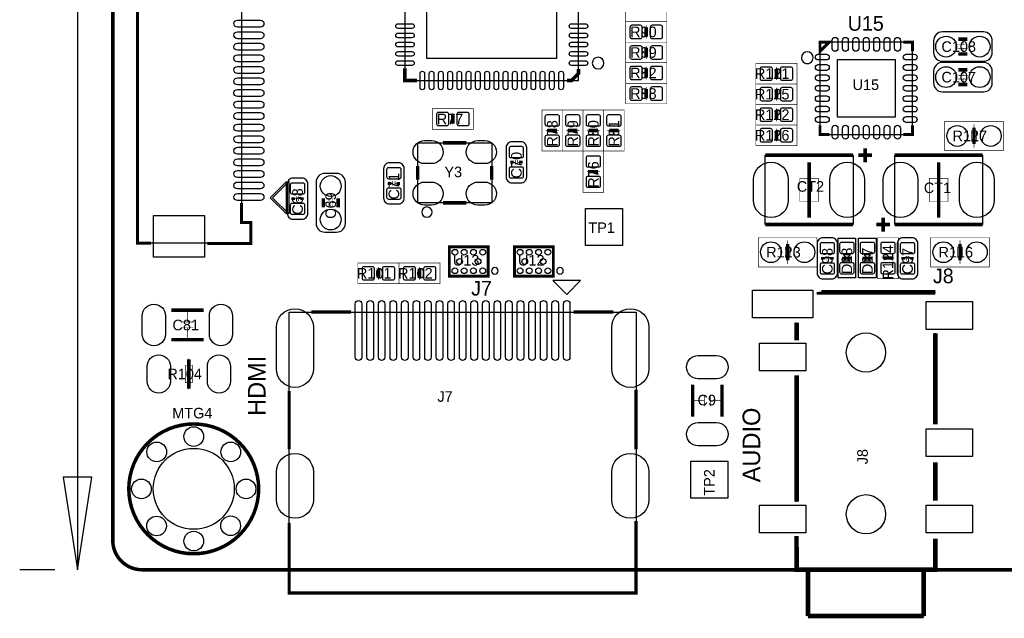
# Model space of a CAD drawing. Extents: x -4 to 121, y -2 to 74.
# Tile 1 of 8: x -4 to 39, y -2 to 24. Entities that reach past the tile are written whole.
import ezdxf

# ---------------------------------------------------------------- set-up
doc = ezdxf.new("R2010")
doc.units = 0
for name, color, linetype in [('BG_DIMENSION', 2, 'CONTINUOUS'), ('BG_OUTLINE', 23, 'CONTINUOUS'), ('BG_SILKSCREEN_TOP', 7, 'CONTINUOUS'), ('PG_ASSEMBLY_TOP', 212, 'CONTINUOUS'), ('PG_SILKSCREEN_TOP', 7, 'CONTINUOUS'), ('PIN_TOP', 12, 'CONTINUOUS'), ('RD_ASSEMBLY_TOP', 23, 'CONTINUOUS')]:
    doc.layers.add(name, color=color, linetype=linetype)

msp = doc.modelspace()

# ---------------------------------------------------------------- linework, layer by layer
at = {"layer": 'BG_DIMENSION'}
for points in [[(-1.524, 27.0637), (-1.524, 0)], [(-2.14884, 3.999992), (-1.524, 0), (-0.89916, 3.999992), (-2.14884, 3.999992)], [(-2.500122, 0), (-4.024122, 0)]]:
    msp.add_lwpolyline(points, dxfattribs=at)
at = {"layer": 'BG_OUTLINE', "const_width": 0.1524}
msp.add_lwpolyline([(0, 1.4732), (0, 68.72986, -0.414214), (1.27, 69.99986), (118.72976, 69.99986, -0.414214), (119.99976, 68.72986), (119.99976, 1.27, -0.414214), (118.72976, 0), (1.27, 0, -0.414214), (0, 1.27), (0, 1.4732)], format="xyb", dxfattribs=at)
at = {"layer": 'PG_ASSEMBLY_TOP'}
for points in [[(5.566664, 15.0241), (5.966714, 15.0241), (5.966714, 14.124178), (1.0668, 14.124178), (1.0668, 37.624258), (5.966714, 37.624258), (5.966714, 36.724336), (5.566664, 36.724336), (5.566664, 15.0241)], [(20.133056, 21.167344), (20.133056, 28.667456), (12.632944, 28.667456), (12.632944, 21.167344), (20.133056, 21.167344)], [(34.575242, 22.827996), (30.57525, 22.827996), (30.57525, 18.828004), (34.575242, 18.828004), (34.575242, 22.827996)], [(14.582902, 18.470372), (16.382746, 18.470372), (16.382746, 15.870428), (13.182854, 15.870428), (13.182854, 18.470372), (14.682724, 18.470372)], [(32.005016, 14.931898), (28.205176, 14.931898), (28.205176, 17.932146), (32.005016, 17.932146), (32.005016, 14.931898)], [(33.805368, 17.932146), (37.605208, 17.932146), (37.605208, 14.931898), (33.805368, 14.931898), (33.805368, 17.932146)], [(16.1925, 12.735052), (14.5923, 12.735052), (14.5923, 13.934948), (16.1925, 13.934948), (16.1925, 12.735052)], [(19.008344, 12.735052), (17.408144, 12.735052), (17.408144, 13.934948), (19.008344, 13.934948), (19.008344, 12.735052)], [(30.531308, 12.00023), (30.531308, 12.00912)], [(32.963358, 12.00023), (30.531308, 12.00023)], [(35.563302, 12.00023), (32.963358, 12.00023)], [(29.563314, 9.931146), (29.563314, 10.693146)], [(35.563302, 6.29412), (35.563302, 10.23112)], [(29.563314, 2.946146), (29.563314, 8.407146)], [(35.563302, 2.99212), (35.563302, 4.64312)], [(35.563302, 1.300226), (35.563302, 1.34112)], [(35.563302, 0), (35.563302, 1.300226)], [(29.563314, 0.700024), (29.563314, 0)], [(29.563314, 0), (35.563302, 0)], [(30.063186, -1.999742), (30.063186, -0.05588)], [(35.06343, -0.05588), (35.06343, -1.999742)], [(35.06343, -1.999742), (30.063186, -1.999742)]]:
    msp.add_lwpolyline(points, dxfattribs=at)
at = {"layer": 'PG_ASSEMBLY_TOP', "const_width": 0.0254}
for points in [[(22.1742, 24.5999), (22.1742, 23.7109), (23.9522, 23.7109), (23.9522, 24.5999), (22.1742, 24.5999)], [(22.1742, 23.7109), (22.1742, 22.8219), (23.9522, 22.8219), (23.9522, 23.7109), (22.1742, 23.7109)], [(23.0124, 23.4188), (23.0124, 23.114), (23.114, 23.114), (23.114, 23.4188), (23.0124, 23.4188)], [(23.0632, 23.5458), (23.0632, 23.4188)], [(23.0632, 22.987), (23.0632, 23.114)], [(36.7538, 22.7076), (36.7538, 22.987)], [(22.1742, 22.8219), (22.1742, 21.9329), (23.9522, 21.9329), (23.9522, 22.8219), (22.1742, 22.8219)], [(23.0632, 22.6568), (23.0632, 22.5298)], [(36.5506, 22.7076), (36.957, 22.7076)], [(36.5506, 22.5552), (36.957, 22.5552)], [(36.7538, 22.5552), (36.7538, 22.2758)], [(23.0124, 22.5298), (23.0124, 22.225), (23.114, 22.225), (23.114, 22.5298), (23.0124, 22.5298)], [(23.0632, 22.098), (23.0632, 22.225)], [(22.1742, 21.9329), (22.1742, 21.0439), (23.9522, 21.0439), (23.9522, 21.9329), (22.1742, 21.9329)], [(23.0632, 21.7678), (23.0632, 21.6408)], [(27.80284, 21.9075), (27.80284, 21.0185), (29.58084, 21.0185), (29.58084, 21.9075), (27.80284, 21.9075)], [(28.69184, 21.7424), (28.69184, 21.6154)], [(23.0124, 21.6408), (23.0124, 21.336), (23.114, 21.336), (23.114, 21.6408), (23.0124, 21.6408)], [(23.0632, 21.209), (23.0632, 21.336)], [(28.64104, 21.6154), (28.64104, 21.3106), (28.74264, 21.3106), (28.74264, 21.6154), (28.64104, 21.6154)], [(28.69184, 21.1836), (28.69184, 21.3106)], [(36.5506, 21.3868), (36.957, 21.3868)], [(36.7538, 21.3868), (36.7538, 21.6662)], [(22.1742, 21.0439), (22.1742, 20.1549), (23.9522, 20.1549), (23.9522, 21.0439), (22.1742, 21.0439)], [(23.0632, 20.8788), (23.0632, 20.7518)], [(27.80284, 21.0185), (27.80284, 20.1295), (29.58084, 20.1295), (29.58084, 21.0185), (27.80284, 21.0185)], [(28.69184, 20.8534), (28.69184, 20.7264)], [(36.5506, 21.2344), (36.957, 21.2344)], [(36.7538, 21.2344), (36.7538, 20.955)], [(23.0124, 20.7518), (23.0124, 20.447), (23.114, 20.447), (23.114, 20.7518), (23.0124, 20.7518)], [(23.0632, 20.32), (23.0632, 20.447)], [(28.64104, 20.7264), (28.64104, 20.4216), (28.74264, 20.4216), (28.74264, 20.7264), (28.64104, 20.7264)], [(28.69184, 20.2946), (28.69184, 20.4216)], [(27.80284, 20.1295), (27.80284, 19.2405), (29.58084, 19.2405), (29.58084, 20.1295), (27.80284, 20.1295)], [(15.592044, 19.055588), (15.592044, 19.944588), (13.814044, 19.944588), (13.814044, 19.055588), (15.592044, 19.055588)], [(14.753844, 19.347688), (14.753844, 19.652488), (14.652244, 19.652488), (14.652244, 19.347688), (14.753844, 19.347688)], [(14.703044, 19.779488), (14.703044, 19.652488)], [(18.5547, 18.1102), (19.4437, 18.1102), (19.4437, 19.8882), (18.5547, 19.8882), (18.5547, 18.1102)], [(19.4437, 18.1102), (20.3327, 18.1102), (20.3327, 19.8882), (19.4437, 19.8882), (19.4437, 18.1102)], [(20.3327, 18.1102), (21.2217, 18.1102), (21.2217, 19.8882), (20.3327, 19.8882), (20.3327, 18.1102)], [(21.2217, 18.1102), (22.1107, 18.1102), (22.1107, 19.8882), (21.2217, 19.8882), (21.2217, 18.1102)], [(28.64104, 19.8374), (28.64104, 19.5326), (28.74264, 19.5326), (28.74264, 19.8374), (28.64104, 19.8374)], [(28.69184, 19.9644), (28.69184, 19.8374)], [(14.703044, 19.220688), (14.703044, 19.347688)], [(27.80284, 19.2405), (27.80284, 18.3515), (29.58084, 18.3515), (29.58084, 19.2405), (27.80284, 19.2405)], [(28.69184, 19.4056), (28.69184, 19.5326)], [(35.965384, 19.402044), (35.965384, 18.132044), (38.505384, 18.132044), (38.505384, 19.402044), (35.965384, 19.402044)], [(37.235384, 19.275044), (37.235384, 18.995644)], [(18.7198, 18.9992), (18.8468, 18.9992)], [(18.8468, 18.9484), (19.1516, 18.9484), (19.1516, 19.05), (18.8468, 19.05), (18.8468, 18.9484)], [(19.2786, 18.9992), (19.1516, 18.9992)], [(19.6088, 18.9992), (19.7358, 18.9992)], [(19.7358, 18.9484), (20.0406, 18.9484), (20.0406, 19.05), (19.7358, 19.05), (19.7358, 18.9484)], [(20.1676, 18.9992), (20.0406, 18.9992)], [(20.4978, 18.9992), (20.6248, 18.9992)], [(20.6248, 18.9484), (20.9296, 18.9484), (20.9296, 19.05), (20.6248, 19.05), (20.6248, 18.9484)], [(21.0566, 18.9992), (20.9296, 18.9992)], [(21.3868, 18.9992), (21.5138, 18.9992)], [(21.5138, 18.9484), (21.8186, 18.9484), (21.8186, 19.05), (21.5138, 19.05), (21.5138, 18.9484)], [(21.9456, 18.9992), (21.8186, 18.9992)], [(28.64104, 18.9484), (28.64104, 18.6436), (28.74264, 18.6436), (28.74264, 18.9484), (28.64104, 18.9484)], [(28.69184, 19.0754), (28.69184, 18.9484)], [(37.336984, 18.538444), (37.133784, 18.538444), (37.133784, 18.995644), (37.336984, 18.995644), (37.336984, 18.538444)], [(28.69184, 18.5166), (28.69184, 18.6436)], [(37.235384, 18.538444), (37.235384, 18.259044)], [(20.3327, 16.3322), (21.2217, 16.3322), (21.2217, 18.1102), (20.3327, 18.1102), (20.3327, 16.3322)], [(17.399, 17.6276), (17.272, 17.6276)], [(17.399, 17.7292), (17.399, 17.526)], [(17.5006, 17.7292), (17.5006, 17.526)], [(17.6276, 17.6276), (17.5006, 17.6276)], [(20.4978, 17.2212), (20.6248, 17.2212)], [(20.6248, 17.1704), (20.9296, 17.1704), (20.9296, 17.272), (20.6248, 17.272), (20.6248, 17.1704)], [(21.0566, 17.2212), (20.9296, 17.2212)], [(30.105096, 16.932148), (30.105096, 17.43202)], [(35.705288, 16.932148), (35.705288, 17.43202)], [(11.9761, 16.7132), (12.1031, 16.7132)], [(12.1031, 16.6116), (12.1031, 16.8148)], [(12.2047, 16.6116), (12.2047, 16.8148)], [(12.2047, 16.7132), (12.3317, 16.7132)], [(30.505146, 15.931896), (30.505146, 16.932148), (29.705046, 16.932148), (29.705046, 15.931896), (30.505146, 15.931896)], [(35.305238, 16.932148), (35.305238, 15.931896), (36.105338, 15.931896), (36.105338, 16.932148), (35.305238, 16.932148)], [(7.9375, 16.0528), (7.8105, 16.0528)], [(7.9375, 16.1544), (7.9375, 15.9512)], [(8.0391, 16.1544), (8.0391, 15.9512)], [(8.1661, 16.0528), (8.0391, 16.0528)], [(9.3472, 15.875), (9.0678, 15.875)], [(9.3472, 16.0782), (9.3472, 15.6718)], [(9.4996, 16.0782), (9.4996, 15.6718)], [(9.4996, 15.875), (9.779, 15.875)], [(30.105096, 15.931896), (30.105096, 15.432024)], [(35.705288, 15.931896), (35.705288, 15.432024)], [(27.909266, 14.372844), (27.909266, 13.102844), (30.449266, 13.102844), (30.449266, 14.372844), (27.909266, 14.372844)], [(29.179266, 14.245844), (29.179266, 13.966444)], [(33.0708, 12.594844), (33.9598, 12.594844), (33.9598, 14.372844), (33.0708, 14.372844), (33.0708, 12.594844)], [(37.901118, 13.102844), (37.901118, 14.372844), (35.361118, 14.372844), (35.361118, 13.102844), (37.901118, 13.102844)], [(36.631118, 13.966444), (36.631118, 14.245844)], [(29.280866, 13.509244), (29.077666, 13.509244), (29.077666, 13.966444), (29.280866, 13.966444), (29.280866, 13.509244)], [(36.529518, 13.966444), (36.732718, 13.966444), (36.732718, 13.509244), (36.529518, 13.509244), (36.529518, 13.966444)], [(10.596372, 13.26896), (10.596372, 12.37996), (12.374372, 12.37996), (12.374372, 13.26896), (10.596372, 13.26896)], [(14.152372, 12.37996), (14.152372, 13.26896), (12.374372, 13.26896), (12.374372, 12.37996), (14.152372, 12.37996)], [(29.179266, 13.509244), (29.179266, 13.229844)], [(30.71495, 13.472922), (30.84195, 13.472922)], [(30.84195, 13.371322), (30.84195, 13.574522)], [(30.94355, 13.371322), (30.94355, 13.574522)], [(30.94355, 13.472922), (31.07055, 13.472922)], [(33.2359, 13.483844), (33.3629, 13.483844)], [(33.3629, 13.433044), (33.6677, 13.433044), (33.6677, 13.534644), (33.3629, 13.534644), (33.3629, 13.433044)], [(33.7947, 13.483844), (33.6677, 13.483844)], [(34.18205, 13.472922), (34.30905, 13.472922)], [(34.30905, 13.371322), (34.30905, 13.574522)], [(34.41065, 13.371322), (34.41065, 13.574522)], [(34.41065, 13.472922), (34.53765, 13.472922)], [(36.631118, 13.229844), (36.631118, 13.509244)], [(11.434572, 12.97686), (11.434572, 12.67206), (11.536172, 12.67206), (11.536172, 12.97686), (11.434572, 12.97686)], [(11.485372, 13.10386), (11.485372, 12.97686)], [(13.314172, 12.67206), (13.314172, 12.97686), (13.212572, 12.97686), (13.212572, 12.67206), (13.314172, 12.67206)], [(13.263372, 13.10386), (13.263372, 12.97686)], [(11.485372, 12.54506), (11.485372, 12.67206)], [(13.263372, 12.54506), (13.263372, 12.67206)], [(3.222752, 11.1633), (3.222752, 10.7188)], [(3.222752, 11.1633), (3.222752, 10.7188)], [(2.968752, 10.7188), (3.476752, 10.7188)], [(2.968752, 10.4648), (3.476752, 10.4648)], [(3.2258, 10.4648), (3.2258, 10.0203)], [(3.2893, 8.8519), (3.2893, 9.1567)], [(3.4417, 8.8519), (3.1369, 8.8519), (3.1369, 8.0899), (3.4417, 8.0899), (3.4417, 8.8519)], [(3.2893, 8.0899), (3.2893, 7.7851)], [(25.5778, 7.3152), (25.1333, 7.3152)], [(25.5778, 7.572248), (25.5778, 7.064248)], [(25.8318, 7.572248), (25.8318, 7.064248)], [(26.2763, 7.318248), (25.8318, 7.318248)], [(26.2763, 7.318248), (25.8318, 7.318248)]]:
    msp.add_lwpolyline(points, dxfattribs=at)
at = {"layer": 'PG_ASSEMBLY_TOP'}
for points in [[(35.4838, 22.8854), (35.4838, 22.3774, 0.414214), (35.8648, 21.9964), (37.6428, 21.9964, 0.414214), (38.0238, 22.3774), (38.0238, 22.8854, 0.414214), (37.6428, 23.2664), (35.8648, 23.2664, 0.414214), (35.4838, 22.8854)], [(35.4838, 21.5646), (35.4838, 21.0566, 0.414214), (35.8648, 20.6756), (37.6428, 20.6756, 0.414214), (38.0238, 21.0566), (38.0238, 21.5646, 0.414214), (37.6428, 21.9456), (35.8648, 21.9456, 0.414214), (35.4838, 21.5646)], [(17.6403, 18.5166), (17.2593, 18.5166, 0.414214), (17.0053, 18.2626), (17.0053, 16.9926, 0.414214), (17.2593, 16.7386), (17.6403, 16.7386, 0.414214), (17.8943, 16.9926), (17.8943, 18.2626, 0.414214), (17.6403, 18.5166)], [(11.9634, 15.8242), (12.3444, 15.8242, 0.414214), (12.5984, 16.0782), (12.5984, 17.3482, 0.414214), (12.3444, 17.6022), (11.9634, 17.6022, 0.414214), (11.7094, 17.3482), (11.7094, 16.0782, 0.414214), (11.9634, 15.8242)], [(9.6774, 17.145), (9.1694, 17.145, 0.414214), (8.7884, 16.764), (8.7884, 14.986, 0.414214), (9.1694, 14.605), (9.6774, 14.605, 0.414214), (10.0584, 14.986), (10.0584, 16.764, 0.414214), (9.6774, 17.145)], [(8.1788, 16.9418), (7.7978, 16.9418, 0.414214), (7.5438, 16.6878), (7.5438, 15.4178, 0.414214), (7.7978, 15.1638), (8.1788, 15.1638, 0.414214), (8.4328, 15.4178), (8.4328, 16.6878, 0.414214), (8.1788, 16.9418)], [(30.70225, 12.583922), (31.08325, 12.583922, 0.414214), (31.33725, 12.837922), (31.33725, 14.107922, 0.414214), (31.08325, 14.361922), (30.70225, 14.361922, 0.414214), (30.44825, 14.107922), (30.44825, 12.837922, 0.414214), (30.70225, 12.583922)], [(34.16935, 12.583922), (34.55035, 12.583922, 0.414214), (34.80435, 12.837922), (34.80435, 14.107922, 0.414214), (34.55035, 14.361922), (34.16935, 14.361922, 0.414214), (33.91535, 14.107922), (33.91535, 12.837922, 0.414214), (34.16935, 12.583922)]]:
    msp.add_lwpolyline(points, format="xyb", dxfattribs=at)
for points in [[(21.235924, 21.917406, 1), (20.730076, 21.917394, 1)], [(30.281372, 22.152102, 1), (29.77312, 22.151898, 1)], [(13.806424, 15.470378, 1), (13.359176, 15.470422, 1)], [(16.660622, 12.93495, 1), (16.377594, 12.93505, 1)], [(19.476466, 12.93495, 1), (19.193438, 12.93505, 1)]]:
    msp.add_lwpolyline(points, format="xyb", close=True, dxfattribs=at)
for points in [[(7.60984, 16.796258), (7.60984, 15.39621), (6.909816, 16.096234)], [(31.357316, 14.343888), (32.117284, 14.343888), (32.117284, 12.6238), (31.357316, 12.6238)], [(32.246316, 14.343888), (33.006284, 14.343888), (33.006284, 12.6238), (32.246316, 12.6238)], [(19.626072, 11.91006), (20.22602, 12.510008), (19.02587, 12.510008)], [(22.626066, 11.140186), (22.626066, -1.009904), (7.625842, -1.009904), (7.625842, 11.140186)]]:
    msp.add_lwpolyline(points, close=True, dxfattribs=at)
at = {"layer": 'PG_SILKSCREEN_TOP'}
for points, const_width in [([(1.656842, 37.624258), (1.0668, 37.624258), (1.0668, 14.124178), (1.656842, 14.124178)], 0.125476), ([(23.0632, 23.0632), (23.0632, 23.4696)], 0.1524), ([(36.5633, 22.9489), (36.9443, 22.9489)], 0.1524), ([(23.0632, 22.1742), (23.0632, 22.5806)], 0.1524), ([(30.57525, 22.827996), (30.57525, 22.427946), (30.9753, 22.827996), (30.57525, 22.827996)], 0.125476), ([(34.175192, 22.827996), (34.575242, 22.827996), (34.575242, 22.427946)], 0.125476), ([(36.5633, 22.3139), (36.9443, 22.3139)], 0.1524), ([(12.63015, 21.684996), (12.63015, 21.16455), (13.150596, 21.16455)], 0.1524), ([(20.133056, 21.66747), (20.133056, 21.467318), (19.833082, 21.167344), (19.63293, 21.167344)], 0.1524), ([(23.0632, 21.2852), (23.0632, 21.6916)], 0.1524), ([(28.69184, 21.2598), (28.69184, 21.6662)], 0.1524), ([(36.5633, 21.6281), (36.9443, 21.6281)], 0.1524), ([(23.0632, 20.3962), (23.0632, 20.8026)], 0.1524), ([(36.5633, 20.9931), (36.9443, 20.9931)], 0.1524), ([(28.69184, 20.3708), (28.69184, 20.7772)], 0.1524), ([(14.703044, 19.703288), (14.703044, 19.296888)], 0.1524), ([(28.69184, 19.4818), (28.69184, 19.8882)], 0.1524), ([(30.9753, 18.828004), (30.57525, 18.828004), (30.57525, 19.228054)], 0.125476), ([(34.575242, 19.228054), (34.575242, 18.828004), (34.175192, 18.828004)], 0.125476), ([(37.235384, 18.411444), (37.235384, 19.122644)], 0.1524), ([(19.2024, 18.9992), (18.796, 18.9992)], 0.1524), ([(20.0914, 18.9992), (19.685, 18.9992)], 0.1524), ([(20.9804, 18.9992), (20.574, 18.9992)], 0.1524), ([(21.8694, 18.9992), (21.463, 18.9992)], 0.1524), ([(28.69184, 18.5928), (28.69184, 18.9992)], 0.1524), ([(14.282674, 18.470372), (15.282926, 18.470372)], 0.1524), ([(32.530542, 18.23212), (32.530542, 17.631918)], 0.1524), ([(28.205176, 17.932146), (32.005016, 17.932146)], 0.1524), ([(32.830516, 17.932146), (32.230568, 17.932146)], 0.1524), ([(33.805368, 17.932146), (37.605208, 17.932146)], 0.1524), ([(13.182854, 16.870426), (13.182854, 17.470374)], 0.1524), ([(16.382746, 16.870426), (16.382746, 17.470374)], 0.1524), ([(17.2593, 17.6911), (17.2593, 17.5641)], 0.1524), ([(17.6403, 17.5641), (17.6403, 17.6911)], 0.1524), ([(30.105096, 15.232126), (30.105096, 17.631918)], 0.1524), ([(35.705288, 17.631918), (35.705288, 15.232126)], 0.1524), ([(20.9804, 17.2212), (20.574, 17.2212)], 0.1524), ([(11.9634, 16.7767), (11.9634, 16.6497)], 0.1524), ([(12.3444, 16.6497), (12.3444, 16.7767)], 0.1524), ([(7.7978, 16.1163), (7.7978, 15.9893)], 0.1524), ([(8.1788, 15.9893), (8.1788, 16.1163)], 0.1524), ([(5.566664, 15.866618), (5.566664, 15.0241), (5.966714, 15.0241), (5.966714, 14.114018), (4.094734, 14.114018)], 0.125476), ([(9.1059, 16.0655), (9.1059, 15.6845)], 0.1524), ([(9.7409, 16.0655), (9.7409, 15.6845)], 0.1524), ([(14.282674, 15.870428), (15.282926, 15.870428)], 0.1524), ([(32.005016, 14.931898), (28.205176, 14.931898)], 0.1524), ([(33.005268, 14.931898), (33.605216, 14.931898)], 0.1524), ([(33.305242, 14.631924), (33.305242, 15.232126)], 0.1524), ([(37.605208, 14.931898), (33.805368, 14.931898)], 0.1524), ([(29.179266, 13.382244), (29.179266, 14.093444)], 0.1524), ([(36.631118, 14.093444), (36.631118, 13.382244)], 0.1524), ([(14.542516, 12.685014), (14.542516, 13.984986), (16.242284, 13.984986), (16.242284, 12.685014), (14.542516, 12.685014), (14.542516, 12.735052)], 0.100076), ([(17.35836, 12.685014), (17.35836, 13.984986), (19.058128, 13.984986), (19.058128, 12.685014), (17.35836, 12.685014), (17.35836, 12.735052)], 0.100076), ([(30.70225, 13.536422), (30.70225, 13.409422)], 0.1524), ([(31.08325, 13.409422), (31.08325, 13.536422)], 0.1524), ([(31.937198, 13.483844), (31.537402, 13.483844)], 0.130048), ([(32.826198, 13.483844), (32.426402, 13.483844)], 0.130048), ([(33.7185, 13.483844), (33.3121, 13.483844)], 0.1524), ([(34.16935, 13.536422), (34.16935, 13.409422)], 0.1524), ([(34.55035, 13.409422), (34.55035, 13.536422)], 0.1524), ([(11.485372, 12.62126), (11.485372, 13.02766)], 0.1524), ([(13.263372, 13.02766), (13.263372, 12.62126)], 0.1524), ([(35.563302, 12.00023), (32.963358, 12.00023), (30.531308, 12.00023), (30.531308, 12.00912)], 0.199898), ([(2.5273, 11.2268), (3.9243, 11.2268)], 0.1524), ([(8.585962, 11.150092), (10.30605, 11.150092)], 0.142494), ([(19.926046, 11.150092), (21.64588, 11.150092)], 0.142494), ([(29.563314, 9.931146), (29.563314, 10.693146)], 0.199898), ([(35.563302, 6.29412), (35.563302, 10.23112)], 0.199898), ([(2.5273, 9.9568), (3.9243, 9.9568)], 0.1524), ([(3.292348, 7.8359), (3.292348, 9.1059)], 0.1524), ([(25.0698, 8.0137), (25.0698, 6.6167)], 0.1524), ([(26.3398, 8.0137), (26.3398, 6.6167)], 0.1524), ([(29.563314, 2.946146), (29.563314, 8.407146)], 0.199898), ([(7.625842, 7.729982), (7.625842, 5.210048)], 0.142494), ([(22.626066, 7.79018), (22.626066, 5.210048)], 0.142494), ([(35.563302, 2.99212), (35.563302, 4.64312)], 0.199898), ([(7.625842, 2.020062), (7.625842, -0.999998), (22.626066, -0.999998), (22.626066, 2.109978)], 0.142494), ([(29.559504, 1.455674), (29.563314, 0), (35.563302, 0), (35.563302, 1.300226), (35.563302, 1.34112)], 0.199898), ([(30.063186, -1.999742), (30.063186, -0.05588)], 0.199898), ([(35.06343, -0.05588), (35.06343, -1.999742)], 0.199898), ([(35.06343, -1.999742), (30.063186, -1.999742)], 0.199898)]:
    msp.add_lwpolyline(points, dxfattribs=dict(at, const_width=const_width))
for points in [[(21.235924, 21.917406, 1), (20.730076, 21.917394, 1)], [(30.281372, 22.152102, 1), (29.77312, 22.151898, 1)], [(13.806424, 15.470378, 1), (13.359176, 15.470422, 1)], [(16.660622, 12.93495, 1), (16.377594, 12.93505, 1)], [(19.476466, 12.93495, 1), (19.193438, 12.93505, 1)]]:
    msp.add_lwpolyline(points, format="xyb", close=True, dxfattribs=at)
for points in [[(7.50824, 16.796258), (6.808216, 16.096234), (7.50824, 15.39621)], [(31.7373, 13.483844), (31.877254, 13.623798), (31.597346, 13.623798)], [(32.6263, 13.483844), (32.766254, 13.623798), (32.486346, 13.623798)], [(31.7373, 13.483844), (31.877254, 13.34389), (31.597346, 13.34389)], [(32.6263, 13.483844), (32.766254, 13.34389), (32.486346, 13.34389)], [(19.626072, 11.91006), (20.22602, 12.510008), (19.02587, 12.510008)]]:
    msp.add_lwpolyline(points, close=True, dxfattribs=at)
at = {"layer": 'PG_SILKSCREEN_TOP', "const_width": 0.1524}
msp.add_lwpolyline([(6.30682, 3.50012, 1), (0.69342, 3.50012, 1), (6.30682, 3.50012)], format="xyb", dxfattribs=at)
at = {"layer": 'PIN_TOP'}
for points in [[(19.182969, 27.717369), (19.182969, 22.117431), (13.583031, 22.117431), (13.583031, 27.717369)], [(33.825307, 19.577939), (31.325185, 19.577939), (31.325185, 22.078061), (33.825307, 22.078061)], [(22.041485, 14.025753), (20.441539, 14.025753), (20.441539, 15.625699), (22.041485, 15.625699)], [(1.765808, 13.523976), (1.765808, 15.324074), (3.965702, 15.324074), (3.965702, 13.523976)], [(30.263338, 10.900156), (27.663394, 10.900156), (27.663394, 12.100052), (30.263338, 12.100052)], [(35.163506, 10.40003), (35.163506, 11.599926), (37.163502, 11.599926), (37.163502, 10.40003)], [(27.963368, 8.600186), (27.963368, 9.800082), (29.963364, 9.800082), (29.963364, 8.600186)], [(35.163506, 4.900168), (35.163506, 6.100064), (37.163502, 6.100064), (37.163502, 4.900168)], [(26.588085, 3.101975), (24.988139, 3.101975), (24.988139, 4.701921), (26.588085, 4.701921)], [(27.963368, 1.6002), (27.963368, 2.800096), (29.963364, 2.800096), (29.963364, 1.6002)], [(37.163502, 2.800096), (37.163502, 1.6002), (35.163506, 1.6002), (35.163506, 2.800096)]]:
    msp.add_lwpolyline(points, close=True, dxfattribs=at)
for points in [[(6.386703, 23.474299), (5.386705, 23.474299, -1), (5.386705, 23.774273), (6.386703, 23.774273, -1)], [(12.332843, 23.617301), (12.933045, 23.617301, -1), (12.933045, 23.417403), (12.332843, 23.417403, -1)], [(19.832955, 23.617301), (20.433157, 23.617301, -1), (20.433157, 23.417403), (19.832955, 23.417403, -1)], [(22.798278, 22.966426), (22.448266, 22.966426, -0.415686), (22.373336, 23.041356), (22.373336, 23.491444, -0.415686), (22.448266, 23.566374), (22.798278, 23.566374, -0.415686), (22.873208, 23.491444), (22.873208, 23.041356, -0.415686)], [(23.678134, 22.966426), (23.328122, 22.966426, -0.415686), (23.253192, 23.041356), (23.253192, 23.491444, -0.415686), (23.328122, 23.566374), (23.678134, 23.566374, -0.415686), (23.753064, 23.491444), (23.753064, 23.041356, -0.415686)], [(6.386703, 22.974173), (5.386705, 22.974173, -1), (5.386705, 23.274147), (6.386703, 23.274147, -1)], [(12.332843, 23.217251), (12.933045, 23.217251, -1), (12.933045, 23.017353), (12.332843, 23.017353, -1)], [(19.832955, 23.217251), (20.433157, 23.217251, -1), (20.433157, 23.017353), (19.832955, 23.017353, -1)], [(31.350204, 22.902926), (31.350204, 22.552914, -1), (31.100268, 22.552914), (31.100268, 22.902926, -1)], [(31.800292, 22.902926), (31.800292, 22.552914, -1), (31.550356, 22.552914), (31.550356, 22.902926, -1)], [(32.250126, 22.902926), (32.250126, 22.552914, -1), (32.00019, 22.552914), (32.00019, 22.902926, -1)], [(32.700214, 22.902926), (32.700214, 22.552914, -1), (32.450278, 22.552914), (32.450278, 22.902926, -1)], [(33.150302, 22.902926), (33.150302, 22.552914, -1), (32.900366, 22.552914), (32.900366, 22.902926, -1)], [(33.600136, 22.902926), (33.600136, 22.552914, -1), (33.3502, 22.552914), (33.3502, 22.902926, -1)], [(34.050224, 22.902926), (34.050224, 22.552914, -1), (33.800288, 22.552914), (33.800288, 22.902926, -1)], [(36.029646, 23.081361), (36.029646, 23.081361, -1), (36.029646, 22.181439), (36.029646, 22.181439, -1)], [(37.477954, 23.081361), (37.477954, 23.081361, -1), (37.477954, 22.181439), (37.477954, 22.181439, -1)], [(6.386703, 22.474301), (5.386705, 22.474301, -1), (5.386705, 22.774275), (6.386703, 22.774275, -1)], [(12.332843, 22.817455), (12.933045, 22.817455, -1), (12.933045, 22.617557), (12.332843, 22.617557, -1)], [(19.832955, 22.817455), (20.433157, 22.817455, -1), (20.433157, 22.617557), (19.832955, 22.617557, -1)], [(22.798278, 22.077426), (22.448266, 22.077426, -0.415686), (22.373336, 22.152356), (22.373336, 22.602444, -0.415686), (22.448266, 22.677374), (22.798278, 22.677374, -0.415686), (22.873208, 22.602444), (22.873208, 22.152356, -0.415686)], [(23.678134, 22.077426), (23.328122, 22.077426, -0.415686), (23.253192, 22.152356), (23.253192, 22.602444, -0.415686), (23.328122, 22.677374), (23.678134, 22.677374, -0.415686), (23.753064, 22.602444), (23.753064, 22.152356, -0.415686)], [(6.386703, 21.974175), (5.386705, 21.974175, -1), (5.386705, 22.274149), (6.386703, 22.274149, -1)], [(12.332843, 22.417405), (12.933045, 22.417405, -1), (12.933045, 22.217507), (12.332843, 22.217507, -1)], [(19.832955, 22.417405), (20.433157, 22.417405, -1), (20.433157, 22.217507), (19.832955, 22.217507, -1)], [(30.50032, 22.302978), (30.850332, 22.302978, -1), (30.850332, 22.053042), (30.50032, 22.053042, -1)], [(34.30016, 22.302978), (34.650172, 22.302978, -1), (34.650172, 22.053042), (34.30016, 22.053042, -1)], [(6.386703, 21.474303), (5.386705, 21.474303, -1), (5.386705, 21.774277), (6.386703, 21.774277, -1)], [(12.332843, 22.017355), (12.933045, 22.017355, -1), (12.933045, 21.817457), (12.332843, 21.817457, -1)], [(19.832955, 22.017355), (20.433157, 22.017355, -1), (20.433157, 21.817457), (19.832955, 21.817457, -1)], [(22.798278, 21.188426), (22.448266, 21.188426, -0.415686), (22.373336, 21.263356), (22.373336, 21.713444, -0.415686), (22.448266, 21.788374), (22.798278, 21.788374, -0.415686), (22.873208, 21.713444), (22.873208, 21.263356, -0.415686)], [(23.678134, 21.188426), (23.328122, 21.188426, -0.415686), (23.253192, 21.263356), (23.253192, 21.713444, -0.415686), (23.328122, 21.788374), (23.678134, 21.788374, -0.415686), (23.753064, 21.713444), (23.753064, 21.263356, -0.415686)], [(28.426918, 21.163026), (28.076906, 21.163026, -0.415686), (28.001976, 21.237956), (28.001976, 21.688044, -0.415686), (28.076906, 21.762974), (28.426918, 21.762974, -0.415686), (28.501848, 21.688044), (28.501848, 21.237956, -0.415686)], [(29.306774, 21.163026), (28.956762, 21.163026, -0.415686), (28.881832, 21.237956), (28.881832, 21.688044, -0.415686), (28.956762, 21.762974), (29.306774, 21.762974, -0.415686), (29.381704, 21.688044), (29.381704, 21.237956, -0.415686)], [(30.50032, 21.85289), (30.850332, 21.85289, -1), (30.850332, 21.602954), (30.50032, 21.602954, -1)], [(34.30016, 21.85289), (34.650172, 21.85289, -1), (34.650172, 21.602954), (34.30016, 21.602954, -1)], [(36.029646, 21.760561), (36.029646, 21.760561, -1), (36.029646, 20.860639), (36.029646, 20.860639, -1)], [(37.477954, 21.760561), (37.477954, 21.760561, -1), (37.477954, 20.860639), (37.477954, 20.860639, -1)], [(13.283057, 20.867243), (13.283057, 21.467445, -1), (13.482955, 21.467445), (13.482955, 20.867243, -1)], [(13.683107, 20.867243), (13.683107, 21.467445, -1), (13.883005, 21.467445), (13.883005, 20.867243, -1)], [(14.083157, 20.867243), (14.083157, 21.467445, -1), (14.283055, 21.467445), (14.283055, 20.867243, -1)], [(14.482953, 20.867243), (14.482953, 21.467445, -1), (14.682851, 21.467445), (14.682851, 20.867243, -1)], [(14.883003, 20.867243), (14.883003, 21.467445, -1), (15.082901, 21.467445), (15.082901, 20.867243, -1)], [(15.283053, 20.867243), (15.283053, 21.467445, -1), (15.482951, 21.467445), (15.482951, 20.867243, -1)], [(15.683103, 20.867243), (15.683103, 21.467445, -1), (15.883001, 21.467445), (15.883001, 20.867243, -1)], [(16.083153, 20.867243), (16.083153, 21.467445, -1), (16.283051, 21.467445), (16.283051, 20.867243, -1)], [(16.482949, 20.867243), (16.482949, 21.467445, -1), (16.682847, 21.467445), (16.682847, 20.867243, -1)], [(16.882999, 20.867243), (16.882999, 21.467445, -1), (17.082897, 21.467445), (17.082897, 20.867243, -1)], [(17.283049, 20.867243), (17.283049, 21.467445, -1), (17.482947, 21.467445), (17.482947, 20.867243, -1)], [(17.683099, 20.867243), (17.683099, 21.467445, -1), (17.882997, 21.467445), (17.882997, 20.867243, -1)], [(18.083149, 20.867243), (18.083149, 21.467445, -1), (18.283047, 21.467445), (18.283047, 20.867243, -1)], [(18.482945, 20.867243), (18.482945, 21.467445, -1), (18.682843, 21.467445), (18.682843, 20.867243, -1)], [(18.882995, 20.867243), (18.882995, 21.467445, -1), (19.082893, 21.467445), (19.082893, 20.867243, -1)], [(19.283045, 20.867243), (19.283045, 21.467445, -1), (19.482943, 21.467445), (19.482943, 20.867243, -1)], [(30.50032, 21.403056), (30.850332, 21.403056, -1), (30.850332, 21.15312), (30.50032, 21.15312, -1)], [(34.30016, 21.403056), (34.650172, 21.403056, -1), (34.650172, 21.15312), (34.30016, 21.15312, -1)], [(6.386703, 20.974177), (5.386705, 20.974177, -1), (5.386705, 21.274151), (6.386703, 21.274151, -1)], [(22.798278, 20.299426), (22.448266, 20.299426, -0.415686), (22.373336, 20.374356), (22.373336, 20.824444, -0.415686), (22.448266, 20.899374), (22.798278, 20.899374, -0.415686), (22.873208, 20.824444), (22.873208, 20.374356, -0.415686)], [(23.678134, 20.299426), (23.328122, 20.299426, -0.415686), (23.253192, 20.374356), (23.253192, 20.824444, -0.415686), (23.328122, 20.899374), (23.678134, 20.899374, -0.415686), (23.753064, 20.824444), (23.753064, 20.374356, -0.415686)], [(28.426918, 20.274026), (28.076906, 20.274026, -0.415686), (28.001976, 20.348956), (28.001976, 20.799044, -0.415686), (28.076906, 20.873974), (28.426918, 20.873974, -0.415686), (28.501848, 20.799044), (28.501848, 20.348956, -0.415686)], [(29.306774, 20.274026), (28.956762, 20.274026, -0.415686), (28.881832, 20.348956), (28.881832, 20.799044, -0.415686), (28.956762, 20.873974), (29.306774, 20.873974, -0.415686), (29.381704, 20.799044), (29.381704, 20.348956, -0.415686)], [(30.50032, 20.952968), (30.850332, 20.952968, -1), (30.850332, 20.703032), (30.50032, 20.703032, -1)], [(34.30016, 20.952968), (34.650172, 20.952968, -1), (34.650172, 20.703032), (34.30016, 20.703032, -1)], [(6.386703, 20.474305), (5.386705, 20.474305, -1), (5.386705, 20.774279), (6.386703, 20.774279, -1)], [(30.50032, 20.50288), (30.850332, 20.50288, -1), (30.850332, 20.252944), (30.50032, 20.252944, -1)], [(34.30016, 20.50288), (34.650172, 20.50288, -1), (34.650172, 20.252944), (34.30016, 20.252944, -1)], [(6.386703, 19.974179), (5.386705, 19.974179, -1), (5.386705, 20.274153), (6.386703, 20.274153, -1)], [(30.50032, 20.053046), (30.850332, 20.053046, -1), (30.850332, 19.80311), (30.50032, 19.80311, -1)], [(34.30016, 20.053046), (34.650172, 20.053046, -1), (34.650172, 19.80311), (34.30016, 19.80311, -1)], [(6.386703, 19.474307), (5.386705, 19.474307, -1), (5.386705, 19.774281), (6.386703, 19.774281, -1)], [(14.08811, 19.800062), (14.438122, 19.800062, -0.415686), (14.513052, 19.725132), (14.513052, 19.275044, -0.415686), (14.438122, 19.200114), (14.08811, 19.200114, -0.415686), (14.01318, 19.275044), (14.01318, 19.725132, -0.415686)], [(14.967966, 19.800062), (15.317978, 19.800062, -0.415686), (15.392908, 19.725132), (15.392908, 19.275044, -0.415686), (15.317978, 19.200114), (14.967966, 19.200114, -0.415686), (14.893036, 19.275044), (14.893036, 19.725132, -0.415686)], [(19.299174, 19.614134), (19.299174, 19.264122, -0.415686), (19.224244, 19.189192), (18.774156, 19.189192, -0.415686), (18.699226, 19.264122), (18.699226, 19.614134, -0.415686), (18.774156, 19.689064), (19.224244, 19.689064, -0.415686)], [(20.188174, 19.614134), (20.188174, 19.264122, -0.415686), (20.113244, 19.189192), (19.663156, 19.189192, -0.415686), (19.588226, 19.264122), (19.588226, 19.614134, -0.415686), (19.663156, 19.689064), (20.113244, 19.689064, -0.415686)], [(21.077174, 19.614134), (21.077174, 19.264122, -0.415686), (21.002244, 19.189192), (20.552156, 19.189192, -0.415686), (20.477226, 19.264122), (20.477226, 19.614134, -0.415686), (20.552156, 19.689064), (21.002244, 19.689064, -0.415686)], [(21.966174, 19.614134), (21.966174, 19.264122, -0.415686), (21.891244, 19.189192), (21.441156, 19.189192, -0.415686), (21.366226, 19.264122), (21.366226, 19.614134, -0.415686), (21.441156, 19.689064), (21.891244, 19.689064, -0.415686)], [(28.426918, 19.385026), (28.076906, 19.385026, -0.415686), (28.001976, 19.459956), (28.001976, 19.910044, -0.415686), (28.076906, 19.984974), (28.426918, 19.984974, -0.415686), (28.501848, 19.910044), (28.501848, 19.459956, -0.415686)], [(29.306774, 19.385026), (28.956762, 19.385026, -0.415686), (28.881832, 19.459956), (28.881832, 19.910044, -0.415686), (28.956762, 19.984974), (29.306774, 19.984974, -0.415686), (29.381704, 19.910044), (29.381704, 19.459956, -0.415686)], [(30.50032, 19.602958), (30.850332, 19.602958, -1), (30.850332, 19.353022), (30.50032, 19.353022, -1)], [(34.30016, 19.602958), (34.650172, 19.602958, -1), (34.650172, 19.353022), (34.30016, 19.353022, -1)], [(6.386703, 18.974181), (5.386705, 18.974181, -1), (5.386705, 19.274155), (6.386703, 19.274155, -1)], [(31.350204, 19.103086), (31.350204, 18.753074, -1), (31.100268, 18.753074), (31.100268, 19.103086, -1)], [(31.800292, 19.103086), (31.800292, 18.753074, -1), (31.550356, 18.753074), (31.550356, 19.103086, -1)], [(32.250126, 19.103086), (32.250126, 18.753074, -1), (32.00019, 18.753074), (32.00019, 19.103086, -1)], [(32.700214, 19.103086), (32.700214, 18.753074, -1), (32.450278, 18.753074), (32.450278, 19.103086, -1)], [(33.150302, 19.103086), (33.150302, 18.753074, -1), (32.900366, 18.753074), (32.900366, 19.103086, -1)], [(33.600136, 19.103086), (33.600136, 18.753074, -1), (33.3502, 18.753074), (33.3502, 19.103086, -1)], [(34.050224, 19.103086), (34.050224, 18.753074, -1), (33.800288, 18.753074), (33.800288, 19.103086, -1)], [(36.51123, 19.217005), (36.51123, 19.217005, -1), (36.51123, 18.317083), (36.51123, 18.317083, -1)], [(37.959538, 19.217005), (37.959538, 19.217005, -1), (37.959538, 18.317083), (37.959538, 18.317083, -1)], [(6.386703, 18.474309), (5.386705, 18.474309, -1), (5.386705, 18.774283), (6.386703, 18.774283, -1)], [(19.299174, 18.734278), (19.299174, 18.384266, -0.415686), (19.224244, 18.309336), (18.774156, 18.309336, -0.415686), (18.699226, 18.384266), (18.699226, 18.734278, -0.415686), (18.774156, 18.809208), (19.224244, 18.809208, -0.415686)], [(20.188174, 18.734278), (20.188174, 18.384266, -0.415686), (20.113244, 18.309336), (19.663156, 18.309336, -0.415686), (19.588226, 18.384266), (19.588226, 18.734278, -0.415686), (19.663156, 18.809208), (20.113244, 18.809208, -0.415686)], [(21.077174, 18.734278), (21.077174, 18.384266, -0.415686), (21.002244, 18.309336), (20.552156, 18.309336, -0.415686), (20.477226, 18.384266), (20.477226, 18.734278, -0.415686), (20.552156, 18.809208), (21.002244, 18.809208, -0.415686)], [(21.966174, 18.734278), (21.966174, 18.384266, -0.415686), (21.891244, 18.309336), (21.441156, 18.309336, -0.415686), (21.366226, 18.384266), (21.366226, 18.734278, -0.415686), (21.441156, 18.809208), (21.891244, 18.809208, -0.415686)], [(28.426918, 18.496026), (28.076906, 18.496026, -0.415686), (28.001976, 18.570956), (28.001976, 19.021044, -0.415686), (28.076906, 19.095974), (28.426918, 19.095974, -0.415686), (28.501848, 19.021044), (28.501848, 18.570956, -0.415686)], [(29.306774, 18.496026), (28.956762, 18.496026, -0.415686), (28.881832, 18.570956), (28.881832, 19.021044, -0.415686), (28.956762, 19.095974), (29.306774, 19.095974, -0.415686), (29.381704, 19.021044), (29.381704, 18.570956, -0.415686)], [(13.782675, 17.570577), (13.482701, 17.570577, -1), (13.482701, 18.570575), (13.782675, 18.570575, -1)], [(16.082899, 17.570577), (15.782925, 17.570577, -1), (15.782925, 18.570575), (16.082899, 18.570575, -1)], [(17.149826, 17.892522), (17.149826, 18.242534, -0.415686), (17.224756, 18.317464), (17.674844, 18.317464, -0.415686), (17.749774, 18.242534), (17.749774, 17.892522, -0.415686), (17.674844, 17.817592), (17.224756, 17.817592, -0.415686)], [(6.386703, 17.974183), (5.386705, 17.974183, -1), (5.386705, 18.274157), (6.386703, 18.274157, -1)], [(21.077174, 17.836134), (21.077174, 17.486122, -0.415686), (21.002244, 17.411192), (20.552156, 17.411192, -0.415686), (20.477226, 17.486122), (20.477226, 17.836134, -0.415686), (20.552156, 17.911064), (21.002244, 17.911064, -0.415686)], [(6.386703, 17.474311), (5.386705, 17.474311, -1), (5.386705, 17.774285), (6.386703, 17.774285, -1)], [(27.70505, 15.982061), (27.70505, 16.881983, -1), (29.205174, 16.881983), (29.205174, 15.982061, -1)], [(31.005018, 15.982061), (31.005018, 16.881983, -1), (32.505142, 16.881983), (32.505142, 15.982061, -1)], [(34.805366, 16.881983), (34.805366, 15.982061, -1), (33.305242, 15.982061), (33.305242, 16.881983, -1)], [(38.105334, 16.881983), (38.105334, 15.982061, -1), (36.60521, 15.982061), (36.60521, 16.881983, -1)], [(6.386703, 16.974185), (5.386705, 16.974185, -1), (5.386705, 17.274159), (6.386703, 17.274159, -1)], [(9.873361, 16.599154), (9.873361, 16.599154, -1), (8.973439, 16.599154), (8.973439, 16.599154, -1)], [(12.453874, 17.328134), (12.453874, 16.978122, -0.415686), (12.378944, 16.903192), (11.928856, 16.903192, -0.415686), (11.853926, 16.978122), (11.853926, 17.328134, -0.415686), (11.928856, 17.403064), (12.378944, 17.403064, -0.415686)], [(17.149826, 17.012666), (17.149826, 17.362678, -0.415686), (17.224756, 17.437608), (17.674844, 17.437608, -0.415686), (17.749774, 17.362678), (17.749774, 17.012666, -0.415686), (17.674844, 16.937736), (17.224756, 16.937736, -0.415686)], [(21.077174, 16.956278), (21.077174, 16.606266, -0.415686), (21.002244, 16.531336), (20.552156, 16.531336, -0.415686), (20.477226, 16.606266), (20.477226, 16.956278, -0.415686), (20.552156, 17.031208), (21.002244, 17.031208, -0.415686)], [(6.386703, 16.474313), (5.386705, 16.474313, -1), (5.386705, 16.774287), (6.386703, 16.774287, -1)], [(7.688326, 16.317722), (7.688326, 16.667734, -0.415686), (7.763256, 16.742664), (8.213344, 16.742664, -0.415686), (8.288274, 16.667734), (8.288274, 16.317722, -0.415686), (8.213344, 16.242792), (7.763256, 16.242792, -0.415686)], [(13.782675, 15.770225), (13.482701, 15.770225, -1), (13.482701, 16.770223), (13.782675, 16.770223, -1)], [(16.082899, 15.770225), (15.782925, 15.770225, -1), (15.782925, 16.770223), (16.082899, 16.770223, -1)], [(6.386703, 15.974187), (5.386705, 15.974187, -1), (5.386705, 16.274161), (6.386703, 16.274161, -1)], [(12.453874, 16.448278), (12.453874, 16.098266, -0.415686), (12.378944, 16.023336), (11.928856, 16.023336, -0.415686), (11.853926, 16.098266), (11.853926, 16.448278, -0.415686), (11.928856, 16.523208), (12.378944, 16.523208, -0.415686)], [(7.688326, 15.437866), (7.688326, 15.787878, -0.415686), (7.763256, 15.862808), (8.213344, 15.862808, -0.415686), (8.288274, 15.787878), (8.288274, 15.437866, -0.415686), (8.213344, 15.362936), (7.763256, 15.362936, -0.415686)], [(9.873361, 15.150846), (9.873361, 15.150846, -1), (8.973439, 15.150846), (8.973439, 15.150846, -1)], [(28.455112, 14.187805), (28.455112, 14.187805, -1), (28.455112, 13.287883), (28.455112, 13.287883, -1)], [(29.90342, 14.187805), (29.90342, 14.187805, -1), (29.90342, 13.287883), (29.90342, 13.287883, -1)], [(31.192724, 14.087856), (31.192724, 13.737844, -0.415686), (31.117794, 13.662914), (30.667706, 13.662914, -0.415686), (30.592776, 13.737844), (30.592776, 14.087856, -0.415686), (30.667706, 14.162786), (31.117794, 14.162786, -0.415686)], [(31.437326, 13.748766), (31.437326, 14.098778, -0.415686), (31.512256, 14.173708), (31.962344, 14.173708, -0.415686), (32.037274, 14.098778), (32.037274, 13.748766, -0.415686), (31.962344, 13.673836), (31.512256, 13.673836, -0.415686)], [(32.326326, 13.748766), (32.326326, 14.098778, -0.415686), (32.401256, 14.173708), (32.851344, 14.173708, -0.415686), (32.926274, 14.098778), (32.926274, 13.748766, -0.415686), (32.851344, 13.673836), (32.401256, 13.673836, -0.415686)], [(33.815274, 14.098778), (33.815274, 13.748766, -0.415686), (33.740344, 13.673836), (33.290256, 13.673836, -0.415686), (33.215326, 13.748766), (33.215326, 14.098778, -0.415686), (33.290256, 14.173708), (33.740344, 14.173708, -0.415686)], [(34.659824, 14.087856), (34.659824, 13.737844, -0.415686), (34.584894, 13.662914), (34.134806, 13.662914, -0.415686), (34.059876, 13.737844), (34.059876, 14.087856, -0.415686), (34.134806, 14.162786), (34.584894, 14.162786, -0.415686)], [(35.906964, 13.287883), (35.906964, 13.287883, -1), (35.906964, 14.187805), (35.906964, 14.187805, -1)], [(37.355272, 13.287883), (37.355272, 13.287883, -1), (37.355272, 14.187805), (37.355272, 14.187805, -1)], [(31.192724, 13.208), (31.192724, 12.857988, -0.415686), (31.117794, 12.783058), (30.667706, 12.783058, -0.415686), (30.592776, 12.857988), (30.592776, 13.208, -0.415686), (30.667706, 13.28293), (31.117794, 13.28293, -0.415686)], [(31.437326, 12.86891), (31.437326, 13.218922, -0.415686), (31.512256, 13.293852), (31.962344, 13.293852, -0.415686), (32.037274, 13.218922), (32.037274, 12.86891, -0.415686), (31.962344, 12.79398), (31.512256, 12.79398, -0.415686)], [(32.326326, 12.86891), (32.326326, 13.218922, -0.415686), (32.401256, 13.293852), (32.851344, 13.293852, -0.415686), (32.926274, 13.218922), (32.926274, 12.86891, -0.415686), (32.851344, 12.79398), (32.401256, 12.79398, -0.415686)], [(33.815274, 13.218922), (33.815274, 12.86891, -0.415686), (33.740344, 12.79398), (33.290256, 12.79398, -0.415686), (33.215326, 12.86891), (33.215326, 13.218922, -0.415686), (33.290256, 13.293852), (33.740344, 13.293852, -0.415686)], [(34.659824, 13.208), (34.659824, 12.857988, -0.415686), (34.584894, 12.783058), (34.134806, 12.783058, -0.415686), (34.059876, 12.857988), (34.059876, 13.208, -0.415686), (34.134806, 13.28293), (34.584894, 13.28293, -0.415686)], [(11.22045, 12.524486), (10.870438, 12.524486, -0.415686), (10.795508, 12.599416), (10.795508, 13.049504, -0.415686), (10.870438, 13.124434), (11.22045, 13.124434, -0.415686), (11.29538, 13.049504), (11.29538, 12.599416, -0.415686)], [(12.100306, 12.524486), (11.750294, 12.524486, -0.415686), (11.675364, 12.599416), (11.675364, 13.049504, -0.415686), (11.750294, 13.124434), (12.100306, 13.124434, -0.415686), (12.175236, 13.049504), (12.175236, 12.599416, -0.415686)], [(12.648438, 13.124434), (12.99845, 13.124434, -0.415686), (13.07338, 13.049504), (13.07338, 12.599416, -0.415686), (12.99845, 12.524486), (12.648438, 12.524486, -0.415686), (12.573508, 12.599416), (12.573508, 13.049504, -0.415686)], [(13.528294, 13.124434), (13.878306, 13.124434, -0.415686), (13.953236, 13.049504), (13.953236, 12.599416, -0.415686), (13.878306, 12.524486), (13.528294, 12.524486, -0.415686), (13.453364, 12.599416), (13.453364, 13.049504, -0.415686)], [(10.76579, 11.51001), (10.76579, 9.189974, -1), (10.485882, 9.189974), (10.485882, 11.51001, -1)], [(11.265916, 11.51001), (11.265916, 9.189974, -1), (10.986008, 9.189974), (10.986008, 11.51001, -1)], [(11.765788, 11.51001), (11.765788, 9.189974, -1), (11.48588, 9.189974), (11.48588, 11.51001, -1)], [(12.265914, 11.51001), (12.265914, 9.189974, -1), (11.986006, 9.189974), (11.986006, 11.51001, -1)], [(12.765786, 11.51001), (12.765786, 9.189974, -1), (12.485878, 9.189974), (12.485878, 11.51001, -1)], [(13.265912, 11.51001), (13.265912, 9.189974, -1), (12.986004, 9.189974), (12.986004, 11.51001, -1)], [(13.765784, 11.51001), (13.765784, 9.189974, -1), (13.485876, 9.189974), (13.485876, 11.51001, -1)], [(14.26591, 11.51001), (14.26591, 9.189974, -1), (13.986002, 9.189974), (13.986002, 11.51001, -1)], [(14.765782, 11.51001), (14.765782, 9.189974, -1), (14.485874, 9.189974), (14.485874, 11.51001, -1)], [(15.265908, 11.51001), (15.265908, 9.189974, -1), (14.986, 9.189974), (14.986, 11.51001, -1)], [(15.766034, 11.51001), (15.766034, 9.189974, -1), (15.486126, 9.189974), (15.486126, 11.51001, -1)], [(16.265906, 11.51001), (16.265906, 9.189974, -1), (15.985998, 9.189974), (15.985998, 11.51001, -1)], [(16.766032, 11.51001), (16.766032, 9.189974, -1), (16.486124, 9.189974), (16.486124, 11.51001, -1)], [(17.265904, 11.51001), (17.265904, 9.189974, -1), (16.985996, 9.189974), (16.985996, 11.51001, -1)], [(17.76603, 11.51001), (17.76603, 9.189974, -1), (17.486122, 9.189974), (17.486122, 11.51001, -1)], [(18.265902, 11.51001), (18.265902, 9.189974, -1), (17.985994, 9.189974), (17.985994, 11.51001, -1)], [(18.766028, 11.51001), (18.766028, 9.189974, -1), (18.48612, 9.189974), (18.48612, 11.51001, -1)], [(19.2659, 11.51001), (19.2659, 9.189974, -1), (18.985992, 9.189974), (18.985992, 11.51001, -1)], [(19.766026, 11.51001), (19.766026, 9.189974, -1), (19.486118, 9.189974), (19.486118, 11.51001, -1)], [(2.275713, 10.99185), (2.275713, 10.19175, -1), (1.275715, 10.19175), (1.275715, 10.99185, -1)], [(5.175885, 10.99185), (5.175885, 10.19175, -1), (4.175887, 10.19175), (4.175887, 10.99185, -1)], [(8.676005, 10.490073), (8.676005, 8.689975, -1), (7.076059, 8.689975), (7.076059, 10.490073, -1)], [(23.175849, 10.490073), (23.175849, 8.689975, -1), (21.575903, 8.689975), (21.575903, 10.490073, -1)], [(1.489075, 8.145907), (1.489075, 8.795893, -1), (2.489073, 8.795893), (2.489073, 8.145907, -1)], [(4.089273, 8.145907), (4.089273, 8.795893, -1), (5.089271, 8.795893), (5.089271, 8.145907, -1)], [(26.10485, 8.265287), (25.30475, 8.265287, -1), (25.30475, 9.265285), (26.10485, 9.265285, -1)], [(26.10485, 5.365115), (25.30475, 5.365115, -1), (25.30475, 6.365113), (26.10485, 6.365113, -1)], [(8.676005, 4.230243), (8.676005, 3.030093, -1), (7.076059, 3.030093), (7.076059, 4.230243, -1)], [(23.175849, 4.230243), (23.175849, 3.030093, -1), (21.575903, 3.030093), (21.575903, 4.230243, -1)]]:
    msp.add_lwpolyline(points, format="xyb", close=True, dxfattribs=at)
for centre, radius in [((14.792452, 13.73505), 0.124968), ((15.192502, 13.73505), 0.124968), ((15.592298, 13.73505), 0.124968), ((15.992348, 13.73505), 0.124968), ((17.608296, 13.73505), 0.124968), ((18.008346, 13.73505), 0.124968), ((18.408142, 13.73505), 0.124968), ((18.808192, 13.73505), 0.124968), ((14.99235, 13.335), 0.124968), ((15.79245, 13.335), 0.124968), ((17.808194, 13.335), 0.124968), ((18.608294, 13.335), 0.124968), ((14.792452, 12.93495), 0.124968), ((15.192502, 12.93495), 0.124968), ((15.592298, 12.93495), 0.124968), ((15.992348, 12.93495), 0.124968), ((17.608296, 12.93495), 0.124968), ((18.008346, 12.93495), 0.124968), ((18.408142, 12.93495), 0.124968), ((18.808192, 12.93495), 0.124968), ((32.563308, 9.400286), 0.850011), ((3.50012, 5.76072), 0.424942), ((1.89992, 5.10032), 0.424942), ((3.50012, 3.50012), 1.75006), ((5.10032, 5.10032), 0.424942), ((1.23952, 3.50012), 0.424942), ((5.76072, 3.50012), 0.424942), ((32.563308, 2.400046), 0.850011), ((1.89484, 1.89484), 0.424942), ((5.09524, 1.905), 0.424942), ((3.50012, 1.23952), 0.424942)]:
    msp.add_circle(centre, radius, dxfattribs=at)

# ---------------------------------------------------------------- texts
at = {"layer": 'BG_SILKSCREEN_TOP', "width": 1.0004}
for s, p in [('U15', (31.7754, 23.3172)), ('J8', (35.4584, 12.3952)), ('J7', (15.494, 11.8618))]:
    msp.add_text(s, height=0.635, dxfattribs=at).set_placement(p)
at = {"layer": 'BG_SILKSCREEN_TOP', "width": 1.000333}
for s, p in [('HDMI', (6.604, 6.6548)), ('AUDIO', (27.9908, 3.7846))]:
    msp.add_text(s, height=0.762, rotation=90, dxfattribs=at).set_placement(p)
at = {"layer": 'RD_ASSEMBLY_TOP', "width": 1.022222}
for s, p in [('R90', (22.36724, 23.0378)), ('R89', (22.36724, 22.1488)), ('C108', (35.82416, 22.4028)), ('R82', (22.36724, 21.2598)), ('R121', (27.7622, 21.2344)), ('C107', (35.82416, 21.082)), ('U15', (31.984188, 20.753832)), ('R88', (22.36724, 20.3708)), ('R125', (27.7622, 20.3454)), ('R77', (14.007084, 19.271488)), ('R122', (27.7622, 19.4564)), ('R126', (27.7622, 18.5674)), ('R127', (36.305744, 18.538444)), ('Y3', (14.3383, 16.982186)), ('CT2', (29.572204, 16.353536)), ('CT1', (35.0647, 16.293846)), ('TP1', (20.5613, 14.57071)), ('U13', (14.70279, 13.158724)), ('U12', (17.518634, 13.158724)), ('R123', (28.249626, 13.509244)), ('R116', (35.701478, 13.509244)), ('R101', (10.555732, 12.59586)), ('R102', (12.333732, 12.59586)), ('C81', (2.580386, 10.36066)), ('R104', (2.35966, 8.2423)), ('J7', (14.0335, 7.264908)), ('C9', (25.27935, 7.112)), ('MTG4', (2.57048, 6.54812))]:
    msp.add_text(s, height=0.4572, dxfattribs=at).set_placement(p)
for s, p in [('R78', (19.2278, 18.30324)), ('R79', (20.1168, 18.30324)), ('R80', (21.0058, 18.30324)), ('R81', (21.8948, 18.30324)), ('C70', (17.6784, 16.93164)), ('R76', (21.0058, 16.52524)), ('C71', (12.3825, 16.01724)), ('C68', (8.2169, 15.35684)), ('C69', (9.652, 15.17904)), ('C98', (31.12135, 12.776962)), ('D28', (31.9659, 12.787884)), ('D27', (32.8549, 12.787884)), ('R124', (33.7439, 12.554204)), ('C97', (34.58845, 12.776962)), ('J8', (32.642048, 4.562856)), ('TP2', (26.016966, 3.205988))]:
    msp.add_text(s, height=0.4572, rotation=90, dxfattribs=at).set_placement(p)

doc.saveas('drawing.dxf')
